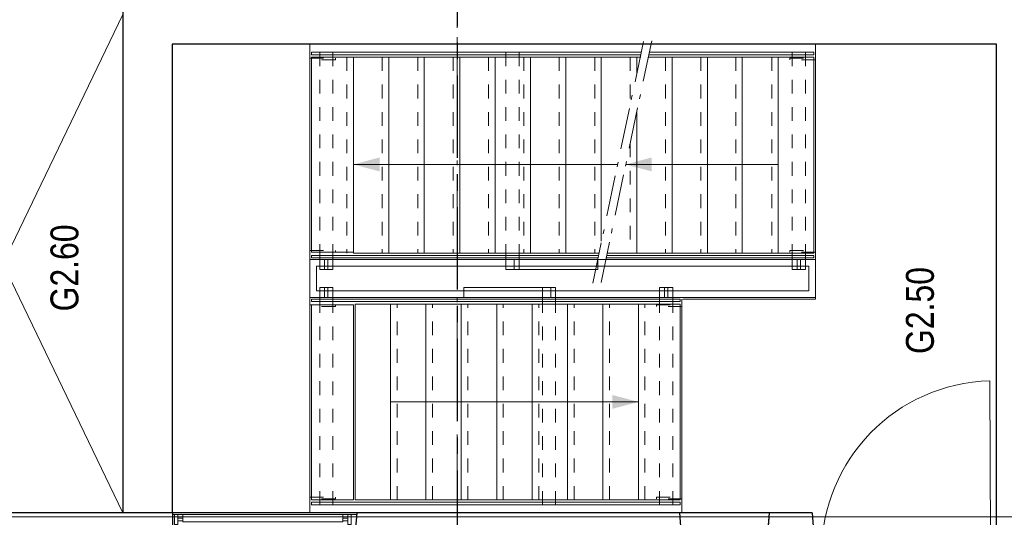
# Model space of a CAD drawing. Header units: millimetres. Extents: x -46954 to 169732, y -26853 to 94136.
# Tile 83 of 174: x -14965 to -8985, y 69185 to 72210. Entities that reach past the tile are written whole.
import ezdxf

# ---------------------------------------------------------------- set-up
doc = ezdxf.new("R2010")
doc.units = ezdxf.units.MM
doc.header["$LTSCALE"] = 400
for name, pattern in [('CENTER', [2, 1.25, -0.25, 0.25, -0.25]), ('STYLE_01', [0.416641, 0.208282, -0.208359]), ('STYLE_06', [1.041641, 0.625, -0.208282, 0.069427, -0.138931])]:
    doc.linetypes.add(name, pattern=pattern)
for name, color, linetype, lineweight in [('Binnenkozijnen', 140, 'Continuous', 15), ('Buitenkozijnen', 140, 'Continuous', 15), ('Lijn-afbreek', 140, 'STYLE_06', 15), ('mat-beton (ihwg)', 5, 'Continuous', 25), ('mat-naaldhout', 140, 'Continuous', 15), ('None', 7, 'Continuous', 9), ('Ruimtenummers', 5, 'Continuous', 25)]:
    doc.layers.add(name, color=color, linetype=linetype, lineweight=lineweight)
doc.layers.add('stramien', color=1, linetype='CENTER')
doc.styles.add('Arial Narrow', font='ARIALN.TTF', dxfattribs={"height": 222.25})

# ---------------------------------------------------------------- blocks, each defined once
blk = doc.blocks.new('*U746')
at = {"layer": 'None', "color": 8, "linetype": 'Continuous', "lineweight": 5}
for p, q in [((0, -3370), (3030, -1910)), ((0, -1910), (3030, -3370))]:
    blk.add_line(p, q, dxfattribs=at)
blk = doc.blocks.new('pantry g vleugel (2D)')
at = {"layer": 'None', "color": 7}
blk.add_blockref('*U746', (0, 0), dxfattribs=at)
blk = doc.blocks.new('*U755')
at = {"layer": 'Lijn-afbreek', "color": 43, "linetype": 'STYLE_01', "lineweight": 9}
blk.add_line((40461.1, 8705), (39271.1, 8705), dxfattribs=at)
at = {"layer": 'Lijn-afbreek', "color": 43, "linetype": 'Continuous', "lineweight": 9}
for p, q in [((40461.1, 8665), (39271.1, 8665)), ((39271.1, 8425), (39271.1, 8665)), ((40461.1, 8425), (40461.1, 8665))]:
    blk.add_line(p, q, dxfattribs=at)
blk = doc.blocks.new('*U756')
at = {"layer": 'Lijn-afbreek', "color": 43, "linetype": 'STYLE_01', "lineweight": 9}
blk.add_line((40461.1, 8275), (39271.1, 8275), dxfattribs=at)
at = {"layer": 'Lijn-afbreek', "color": 43, "linetype": 'Continuous', "lineweight": 9}
for p, q in [((40461.1, 8235), (39271.1, 8235)), ((39271.1, 7995), (39271.1, 8235)), ((40461.1, 7995), (40461.1, 8235))]:
    blk.add_line(p, q, dxfattribs=at)
blk = doc.blocks.new('*U757')
at = {"layer": 'Lijn-afbreek', "color": 43, "linetype": 'STYLE_01', "lineweight": 9}
blk.add_line((40461.1, 8490), (39271.1, 8490), dxfattribs=at)
at = {"layer": 'Lijn-afbreek', "color": 43, "linetype": 'Continuous', "lineweight": 9}
for p, q in [((40461.1, 8450), (39271.1, 8450)), ((39271.1, 8210), (39271.1, 8450)), ((40461.1, 8210), (40461.1, 8450))]:
    blk.add_line(p, q, dxfattribs=at)
blk = doc.blocks.new('*U758')
at = {"layer": 'Lijn-afbreek', "color": 43, "linetype": 'Continuous', "lineweight": 9}
for p, q in [((40461.1, 9135), (39275.8, 9135)), ((39275.8, 8880), (39275.8, 9135)), ((40461.1, 9135), (40461.1, 8880)), ((40461.1, 8880), (39275.8, 8880))]:
    blk.add_line(p, q, dxfattribs=at)
blk = doc.blocks.new('*U759')
at = {"layer": 'Lijn-afbreek', "color": 43, "linetype": 'STYLE_01', "lineweight": 9}
blk.add_line((40461.1, 8920), (39271.1, 8920), dxfattribs=at)
at = {"layer": 'Lijn-afbreek', "color": 43, "linetype": 'Continuous', "lineweight": 9}
for p, q in [((40461.1, 8880), (39271.1, 8880)), ((39271.1, 8640), (39271.1, 8880)), ((40461.1, 8640), (40461.1, 8880))]:
    blk.add_line(p, q, dxfattribs=at)
blk = doc.blocks.new('*U760')
at = {"layer": 'Lijn-afbreek', "color": 8, "linetype": 'STYLE_01', "lineweight": 5}
blk.add_line((40461.1, 8060), (39271.1, 8060), dxfattribs=at)
at = {"layer": 'Lijn-afbreek', "color": 8, "linetype": 'Continuous', "lineweight": 5}
for p, q in [((40461.1, 8020), (39271.1, 8020)), ((39271.1, 7780), (39271.1, 8020)), ((40461.1, 7780), (40461.1, 8020))]:
    blk.add_line(p, q, dxfattribs=at)
blk = doc.blocks.new('*U761')
at = {"layer": 'Lijn-afbreek', "color": 8, "linetype": 'STYLE_01', "lineweight": 5}
blk.add_line((40461.1, 7845), (39271.1, 7845), dxfattribs=at)
at = {"layer": 'Lijn-afbreek', "color": 8, "linetype": 'Continuous', "lineweight": 5}
for p, q in [((40461.1, 7805), (39271.1, 7805)), ((39271.1, 7565), (39271.1, 7805)), ((40461.1, 7565), (40461.1, 7805))]:
    blk.add_line(p, q, dxfattribs=at)
blk = doc.blocks.new('*U762')
at = {"layer": 'Lijn-afbreek', "color": 140, "linetype": 'STYLE_01', "lineweight": 15}
blk.add_line((40461.1, 6770), (39271.1, 6770), dxfattribs=at)
at = {"layer": 'Lijn-afbreek', "color": 140, "linetype": 'Continuous', "lineweight": 15}
for p, q in [((40461.1, 6730), (39271.1, 6730)), ((39271.1, 6490), (39271.1, 6730)), ((40461.1, 6490), (40461.1, 6730))]:
    blk.add_line(p, q, dxfattribs=at)
blk = doc.blocks.new('*U763')
at = {"layer": 'Lijn-afbreek', "color": 140, "linetype": 'STYLE_01', "lineweight": 15}
blk.add_line((40461.1, 6985), (39271.1, 6985), dxfattribs=at)
at = {"layer": 'Lijn-afbreek', "color": 140, "linetype": 'Continuous', "lineweight": 15}
for p, q in [((40461.1, 6945), (39271.1, 6945)), ((39271.1, 6705), (39271.1, 6945)), ((40461.1, 6705), (40461.1, 6945))]:
    blk.add_line(p, q, dxfattribs=at)
blk = doc.blocks.new('*U764')
at = {"layer": 'Lijn-afbreek', "color": 43, "linetype": 'STYLE_01', "lineweight": 9}
blk.add_line((40461.1, 6558.5), (39271.1, 6558.5), dxfattribs=at)
at = {"layer": 'Lijn-afbreek', "color": 43, "linetype": 'Continuous', "lineweight": 9}
for p, q in [((40461.1, 6518.5), (39271.1, 6518.5)), ((39271.1, 6278.5), (39271.1, 6518.5)), ((40461.1, 6278.5), (40461.1, 6518.5))]:
    blk.add_line(p, q, dxfattribs=at)
blk = doc.blocks.new('*U765')
at = {"layer": 'Lijn-afbreek', "color": 43, "linetype": 'STYLE_01', "lineweight": 9}
blk.add_line((40461.1, 6340), (39271.1, 6340), dxfattribs=at)
at = {"layer": 'Lijn-afbreek', "color": 43, "linetype": 'Continuous', "lineweight": 9}
for p, q in [((39271.1, 6085), (39271.1, 6325)), ((40461.1, 6300), (39271.1, 6300)), ((40461.1, 6085), (40461.1, 6325)), ((40461.1, 6085), (39271.1, 6085))]:
    blk.add_line(p, q, dxfattribs=at)
blk = doc.blocks.new('*U766')
at = {"layer": 'Lijn-afbreek', "color": 8, "linetype": 'Continuous', "lineweight": 5}
for p, q in [((39809.4, 7276.1), (39809.4, 8880)), ((40461.1, 7590), (39271.1, 7590)), ((39271.1, 7390.1), (39271.1, 7590)), ((40461.1, 7375), (39342.2, 7375)), ((39271.1, 7135), (39271.1, 7340.9)), ((39809.4, 6300), (39809.4, 7226.9)), ((40461.1, 7160), (40357.5, 7160))]:
    blk.add_line(p, q, dxfattribs=at)
at = {"layer": 'Lijn-afbreek', "color": 8, "linetype": 'STYLE_01', "lineweight": 5}
for p, q in [((40461.1, 7630), (39271.1, 7630)), ((40461.1, 7415), (39271.1, 7415)), ((40461.1, 7200), (40168.6, 7200))]:
    blk.add_line(p, q, dxfattribs=at)
at = {"layer": 'Lijn-afbreek', "color": 43, "linetype": 'Continuous', "lineweight": 9}
for p, q in [((40461.1, 7350), (40461.1, 7590)), ((40461.1, 7135), (40461.1, 7375)), ((39271.1, 6920), (39271.1, 7160)), ((40461.1, 7138.1), (40461.1, 7160))]:
    blk.add_line(p, q, dxfattribs=at)
at = {"layer": 'Lijn-afbreek', "color": 140, "linetype": 'STYLE_01', "lineweight": 15}
blk.add_line((39936.7, 7200), (39271.1, 7200), dxfattribs=at)
at = {"layer": 'Lijn-afbreek', "color": 140, "linetype": 'Continuous', "lineweight": 15}
for p, q in [((40125.6, 7160), (39271.1, 7160)), ((40461.1, 6920), (40461.1, 7088.9))]:
    blk.add_line(p, q, dxfattribs=at)
at = {"layer": 'Lijn-afbreek', "color": 8, "lineweight": 5}
for points in [[(39809.4, 8880), (39852, 8721.3), (39766.9, 8721.3)], [(39809.4, 7226.9), (39852, 7068.2), (39766.9, 7068.2)]]:
    blk.add_solid(points, dxfattribs=at)
at = {"layer": 'None', "color": 7}
for name in ['*U758', '*U759', '*U755', '*U757', '*U756', '*U760', '*U761', '*U763', '*U762', '*U764', '*U765']:
    blk.add_blockref(name, (0, 0), dxfattribs=at)
blk = doc.blocks.new('*U767')
at = {"layer": 'Lijn-afbreek', "color": 43, "linetype": 'Continuous', "lineweight": 9}
for p, q in [((37771.1, 9135), (38956.4, 9135)), ((37771.1, 9135), (37771.1, 8880)), ((38956.4, 8880), (38956.4, 9135)), ((37771.1, 8880), (38956.4, 8880))]:
    blk.add_line(p, q, dxfattribs=at)
blk = doc.blocks.new('*U768')
at = {"layer": 'Lijn-afbreek', "color": 43, "linetype": 'Continuous', "lineweight": 9}
for p, q in [((37771.1, 8655), (37771.1, 8415)), ((37771.1, 8655), (38961.1, 8655)), ((38961.1, 8655), (38961.1, 8415)), ((37771.1, 8440), (38961.1, 8440))]:
    blk.add_line(p, q, dxfattribs=at)
at = {"layer": 'Lijn-afbreek', "color": 43, "linetype": 'STYLE_01', "lineweight": 9}
blk.add_line((37771.1, 8400), (38961.1, 8400), dxfattribs=at)
blk = doc.blocks.new('*U769')
at = {"layer": 'Lijn-afbreek', "color": 43, "linetype": 'Continuous', "lineweight": 9}
for p, q in [((37771.1, 8440), (37771.1, 8200)), ((37771.1, 8440), (38961.1, 8440)), ((38961.1, 8440), (38961.1, 8200)), ((37771.1, 8225), (38961.1, 8225))]:
    blk.add_line(p, q, dxfattribs=at)
at = {"layer": 'Lijn-afbreek', "color": 43, "linetype": 'STYLE_01', "lineweight": 9}
blk.add_line((37771.1, 8185), (38961.1, 8185), dxfattribs=at)
blk = doc.blocks.new('*U770')
at = {"layer": 'Lijn-afbreek', "color": 43, "linetype": 'Continuous', "lineweight": 9}
for p, q in [((37771.1, 8225), (37771.1, 7985)), ((37771.1, 8225), (38961.1, 8225)), ((38961.1, 8225), (38961.1, 7985)), ((37771.1, 8010), (38961.1, 8010))]:
    blk.add_line(p, q, dxfattribs=at)
at = {"layer": 'Lijn-afbreek', "color": 43, "linetype": 'STYLE_01', "lineweight": 9}
blk.add_line((37771.1, 7970), (38961.1, 7970), dxfattribs=at)
blk = doc.blocks.new('*U771')
at = {"layer": 'Lijn-afbreek', "color": 43, "linetype": 'Continuous', "lineweight": 9}
for p, q in [((37771.1, 8010), (37771.1, 7770)), ((37771.1, 8010), (38961.1, 8010)), ((38961.1, 8010), (38961.1, 7770)), ((37771.1, 7795), (38961.1, 7795))]:
    blk.add_line(p, q, dxfattribs=at)
at = {"layer": 'Lijn-afbreek', "color": 43, "linetype": 'STYLE_01', "lineweight": 9}
blk.add_line((37771.1, 7755), (38961.1, 7755), dxfattribs=at)
blk = doc.blocks.new('*U772')
at = {"layer": 'Lijn-afbreek', "color": 43, "linetype": 'Continuous', "lineweight": 9}
for p, q in [((37771.1, 7795), (37771.1, 7555)), ((37771.1, 7795), (38961.1, 7795)), ((38961.1, 7795), (38961.1, 7555)), ((37771.1, 7580), (38961.1, 7580))]:
    blk.add_line(p, q, dxfattribs=at)
at = {"layer": 'Lijn-afbreek', "color": 43, "linetype": 'STYLE_01', "lineweight": 9}
blk.add_line((37771.1, 7540), (38961.1, 7540), dxfattribs=at)
blk = doc.blocks.new('*U773')
at = {"layer": 'Lijn-afbreek', "color": 43, "linetype": 'Continuous', "lineweight": 9}
for p, q in [((37771.1, 7580), (37771.1, 7340)), ((37771.1, 7580), (38961.1, 7580)), ((38961.1, 7580), (38961.1, 7340)), ((37771.1, 7365), (38961.1, 7365))]:
    blk.add_line(p, q, dxfattribs=at)
at = {"layer": 'Lijn-afbreek', "color": 43, "linetype": 'STYLE_01', "lineweight": 9}
blk.add_line((37771.1, 7325), (38961.1, 7325), dxfattribs=at)
blk = doc.blocks.new('*U774')
at = {"layer": 'Lijn-afbreek', "color": 43, "linetype": 'Continuous', "lineweight": 9}
for p, q in [((37771.1, 7365), (37771.1, 7125)), ((37771.1, 7365), (38961.1, 7365)), ((38961.1, 7365), (38961.1, 7125)), ((37771.1, 7150), (38961.1, 7150))]:
    blk.add_line(p, q, dxfattribs=at)
at = {"layer": 'Lijn-afbreek', "color": 43, "linetype": 'STYLE_01', "lineweight": 9}
blk.add_line((37771.1, 7110), (38961.1, 7110), dxfattribs=at)
blk = doc.blocks.new('*U775')
at = {"layer": 'Lijn-afbreek', "color": 43, "linetype": 'Continuous', "lineweight": 9}
for p, q in [((37771.1, 8870), (37771.1, 8630)), ((37771.1, 8870), (38961.1, 8870)), ((38961.1, 8870), (38961.1, 8630)), ((37771.1, 8655), (38961.1, 8655))]:
    blk.add_line(p, q, dxfattribs=at)
at = {"layer": 'Lijn-afbreek', "color": 43, "linetype": 'STYLE_01', "lineweight": 9}
blk.add_line((37771.1, 8615), (38961.1, 8615), dxfattribs=at)
blk = doc.blocks.new('*U776')
at = {"layer": 'Lijn-afbreek', "color": 8, "linetype": 'Continuous', "lineweight": 5}
blk.add_line((38366.1, 8655), (38366.1, 7150), dxfattribs=at)
at = {"layer": 'Lijn-afbreek', "color": 8, "lineweight": 5}
blk.add_solid([(38366.1, 7150), (38323.6, 7308.8), (38408.6, 7308.8)], dxfattribs=at)
at = {"layer": 'None', "color": 43, "linetype": 'Continuous', "lineweight": 9}
blk.add_lwpolyline([(37771.1, 7150), (38961.1, 7150), (38961.1, 6895), (37771.1, 6895)], close=True, dxfattribs=at)
at = {"layer": 'None', "color": 7}
for name in ['*U767', '*U775', '*U768', '*U769', '*U770', '*U771', '*U772', '*U773', '*U774']:
    blk.add_blockref(name, (0, 0), dxfattribs=at)
blk = doc.blocks.new('*U777')
at = {"layer": 'Lijn-afbreek', "color": 43, "linetype": 'Continuous', "lineweight": 9}
for points in [[(37756.1, 6895), (37741.1, 6895), (37741.1, 9135), (37756.1, 9135)], [(38991.1, 6895), (38976.1, 6895), (38976.1, 9135), (38991.1, 9135)]]:
    blk.add_lwpolyline(points, close=True, dxfattribs=at)
for points in [[(39256.1, 7393.1), (39256.1, 9135), (39241.1, 9135), (39241.1, 7396.1)], [(40491.1, 7132.1), (40491.1, 9135), (40476.1, 9135), (40476.1, 7135.1)], [(39256.1, 7343.9), (39256.1, 6085), (39241.1, 6085), (39241.1, 7346.9)], [(40491.1, 7082.9), (40491.1, 6085), (40476.1, 6085), (40476.1, 7085.9)]]:
    blk.add_lwpolyline(points, dxfattribs=at)
at = {"layer": 'None', "color": 43, "linetype": 'Continuous', "lineweight": 9}
for p, q in [((38991.1, 6885), (37691.1, 6885)), ((38991.1, 6075), (38991.1, 6880)), ((38991.1, 6075), (40541.1, 6075))]:
    blk.add_line(p, q, dxfattribs=at)
at = {"layer": 'None', "color": 140, "linetype": 'Continuous', "lineweight": 15}
blk.add_lwpolyline([(40541.1, 9145), (40541.1, 9980), (37691.1, 9980), (37691.1, 9145)], close=True, dxfattribs=at)
at = {"layer": 'None', "color": 7}
for name in ['*U776', '*U766']:
    blk.add_blockref(name, (0, 0), dxfattribs=at)
blk = doc.blocks.new('*U778')
at = {"layer": 'Lijn-afbreek', "color": 43, "linetype": 'STYLE_01', "lineweight": 9}
for points in [[(37741.1, 9005), (38991.1, 9005), (38991.1, 9085), (37741.1, 9085)], [(40491.1, 7954.7), (39241.1, 7954.7), (39241.1, 7874.7), (40491.1, 7874.7)], [(37741.1, 7652.4), (38991.1, 7652.4), (38991.1, 7732.4), (37741.1, 7732.4)], [(37741.1, 6940.7), (38991.1, 6940.7), (38991.1, 7020.7), (37741.1, 7020.7)], [(40491.1, 6215), (39241.1, 6215), (39241.1, 6135), (40491.1, 6135)]]:
    blk.add_lwpolyline(points, close=True, dxfattribs=at)
at = {"layer": 'Lijn-afbreek', "color": 43, "linetype": 'Continuous', "lineweight": 9}
for points in [[(39061.1, 9005), (38991.1, 9005), (38991.1, 9085), (39061.1, 9085)], [(39171.1, 9035), (39231.1, 9035), (39231.1, 9055), (39171.1, 9055)], [(39171.1, 7954.7), (39241.1, 7954.7), (39241.1, 7874.7), (39171.1, 7874.7)], [(39171.1, 7396.4), (39231.1, 7396.4), (39231.1, 7904.7), (39171.1, 7904.7)], [(39061.1, 7652.4), (38991.1, 7652.4), (38991.1, 7732.4), (39061.1, 7732.4)], [(39061.1, 6940.7), (38991.1, 6940.7), (38991.1, 7020.7), (39061.1, 7020.7)], [(39171.1, 6215), (39241.1, 6215), (39241.1, 6135), (39171.1, 6135)]]:
    blk.add_lwpolyline(points, close=True, dxfattribs=at)
at = {"layer": 'Lijn-afbreek', "color": 140, "linetype": 'Continuous', "lineweight": 15}
for points in [[(39061.1, 9035), (39001.1, 9035), (39001.1, 9055), (39061.1, 9055)], [(39061.1, 7682.4), (39001.1, 7682.4), (39001.1, 8209.4), (39061.1, 8209.4)], [(39061.1, 6970.7), (39001.1, 6970.7), (39001.1, 6990.7), (39061.1, 6990.7)], [(39171.1, 6185), (39231.1, 6185), (39231.1, 6165), (39171.1, 6165)]]:
    blk.add_lwpolyline(points, close=True, dxfattribs=at)
at = {"layer": 'Lijn-afbreek', "color": 8, "linetype": 'Continuous', "lineweight": 5}
blk.add_lwpolyline([(39171.1, 9005), (39241.1, 9005), (39241.1, 9085), (39171.1, 9085)], close=True, dxfattribs=at)
at = {"layer": 'Lijn-afbreek', "color": 8, "linetype": 'STYLE_01', "lineweight": 5}
blk.add_lwpolyline([(40491.1, 9005), (39241.1, 9005), (39241.1, 9085), (40491.1, 9085)], close=True, dxfattribs=at)
at = {"layer": 'None', "color": 140, "linetype": 'Continuous', "lineweight": 15}
for p, q in [((39001.1, 6965.7), (39001.1, 9145)), ((39001.1, 9145), (39231.1, 9145)), ((39041.1, 6965.7), (39041.1, 9105)), ((39041.1, 9105), (39191.1, 9105)), ((39191.1, 7370), (39191.1, 6115)), ((39231.1, 7370), (39231.1, 6075)), ((39001.1, 6075), (39001.1, 6965.7)), ((39041.1, 6115), (39041.1, 6965.7)), ((39191.1, 6115), (39041.1, 6115)), ((39231.1, 6075), (39001.1, 6075))]:
    blk.add_line(p, q, dxfattribs=at)
at = {"layer": 'None', "color": 43, "linetype": 'Continuous', "lineweight": 9}
for p, q in [((39191.1, 9105), (39191.1, 7370)), ((39231.1, 9145), (39231.1, 7370))]:
    blk.add_line(p, q, dxfattribs=at)
at = {"layer": 'None', "color": 43, "linetype": 'STYLE_01', "lineweight": 9}
for points in [[(37776.1, 9145), (37786.1, 9145), (37786.1, 8989.8), (37776.1, 8989.8)], [(38946.1, 9145), (38956.1, 9145), (38956.1, 8989.8), (38946.1, 8989.8)], [(39276.1, 9145), (39286.1, 9145), (39286.1, 8989.8), (39276.1, 8989.8)], [(40446.1, 9145), (40456.1, 9145), (40456.1, 8989.8), (40446.1, 8989.8)], [(37776.1, 7039.1), (37786.1, 7039.1), (37786.1, 6885), (37776.1, 6885)], [(38946.1, 7039.1), (38956.1, 7039.1), (38956.1, 6885), (38946.1, 6885)], [(39276.1, 6230.2), (39286.1, 6230.2), (39286.1, 6075), (39276.1, 6075)], [(40446.1, 6230.2), (40456.1, 6230.2), (40456.1, 6075), (40446.1, 6075)]]:
    blk.add_lwpolyline(points, close=True, dxfattribs=at)
blk = doc.blocks.new('*U779')
at = {"layer": 'Lijn-afbreek', "lineweight": 15}
for p, q in [((40556.5, 7119), (39085.6, 7427)), ((40561, 7069), (39090.1, 7377))]:
    blk.add_line(p, q, dxfattribs=at)
blk = doc.blocks.new('*U780')
at = {"layer": 'None', "color": 7}
for name in ['*U777', '*U778', '*U779']:
    blk.add_blockref(name, (0, 0), dxfattribs=at)
blk = doc.blocks.new('1200 pui trappenhuis recht')
at = {"layer": 'Buitenkozijnen', "color": 92, "linetype": 'Continuous', "lineweight": 25}
for p, q in [((77.7, 450), (77.7, 200)), ((1197.7, 450), (1177.7, 200))]:
    blk.add_line(p, q, dxfattribs=at)
at = {"layer": 'Buitenkozijnen', "color": 43, "linetype": 'Continuous', "lineweight": 9}
blk.add_lwpolyline([(1217.7, 37), (1217.7, 0), (37.7, 0), (37.7, 37), (25.7, 37), (25.7, 200), (77.7, 200), (77.7, 450), (1197.7, 450), (1177.7, 200), (1229.7, 200), (1229.7, 37)], close=True, dxfattribs=at)
at = {"layer": 'mat-beton (ihwg)', "color": 8, "lineweight": 5}
for p, q in [((77.7, 440), (1196.9, 440)), ((77.7, 200), (1177.7, 200))]:
    blk.add_line(p, q, dxfattribs=at)
at = {"layer": 'None', "color": 8, "linetype": 'Continuous', "lineweight": 5}
blk.add_line((75.7, 195), (1179.7, 195), dxfattribs=at)
at = {"layer": 'None', "color": 43, "linetype": 'Continuous', "lineweight": 9}
for points in [[(111.3, 440), (91.3, 440), (91.3, 380), (111.3, 380)], [(1114.1, 440), (1114.1, 395), (141.3, 395), (141.3, 440)], [(1144.1, 440), (1164.1, 440), (1164.1, 380), (1144.1, 380)]]:
    blk.add_lwpolyline(points, close=True, dxfattribs=at)
at = {"layer": 'None', "color": 8, "linetype": 'Continuous', "lineweight": 5}
for points in [[(111.3, 417.5), (141.3, 417.5), (141.3, 402.8), (111.3, 402.8)], [(1144.1, 417.5), (1114.1, 417.5), (1114.1, 402.8), (1144.1, 402.8)]]:
    blk.add_lwpolyline(points, close=True, dxfattribs=at)
at = {"layer": 'None', "color": 92, "linetype": 'Continuous', "lineweight": 25}
for points in [[(25.7, 195), (75.7, 195), (75.7, 34), (61, 34), (61, 0), (44.6, 0), (44.6, 43.5), (25.7, 43.5)], [(1229.7, 195), (1179.7, 195), (1179.7, 34), (1194.3, 34), (1194.3, 0), (1210.8, 0), (1210.8, 43.5), (1229.7, 43.5)]]:
    blk.add_lwpolyline(points, close=True, dxfattribs=at)
at = {"layer": 'None', "color": 140, "linetype": 'Continuous', "lineweight": 15}
blk.add_lwpolyline([(61, 34), (1194.3, 34), (1194.3, 0), (61, 0)], close=True, dxfattribs=at)
blk = doc.blocks.new('*U1129')
at = {"layer": 'Buitenkozijnen', "color": 92, "linetype": 'Continuous', "lineweight": 25}
for p, q in [((37691.1, 6900), (37441.1, 6880)), ((37691.1, 6355), (37441.1, 6375))]:
    blk.add_line(p, q, dxfattribs=at)
at = {"layer": 'Buitenkozijnen', "color": 43, "linetype": 'Continuous', "lineweight": 9}
blk.add_lwpolyline([(37291.1, 6367.5), (37291.1, 6420), (37241.1, 6420), (37241.1, 6835), (37291.1, 6835), (37291.1, 6887.5), (37441.1, 6887.5), (37441.1, 6880), (37691.1, 6900), (37691.1, 6355), (37441.1, 6375), (37441.1, 6367.5)], close=True, dxfattribs=at)
at = {"layer": 'None', "color": 8, "linetype": 'Continuous', "lineweight": 5}
blk.add_line((37431.1, 6815.8), (37431.1, 6439.3), dxfattribs=at)
at = {"layer": 'None', "color": 92, "linetype": 'Continuous', "lineweight": 25}
for points in [[(37421.1, 6886.8), (37421.1, 6847.8), (37399.4, 6847.8), (37399.4, 6866.8), (37356.1, 6866.8), (37356.1, 6821), (37241.1, 6821), (37241.1, 6825), (37347.1, 6825), (37347.1, 6886.8), (37366.1, 6886.8), (37366.1, 6886.8)], [(37421.1, 6368.3), (37421.1, 6407.3), (37399.4, 6407.3), (37399.4, 6388.3), (37356.1, 6388.3), (37356.1, 6434), (37241.1, 6434), (37241.1, 6430), (37347.1, 6430), (37347.1, 6368.3), (37366.1, 6368.3), (37366.1, 6368.3)]]:
    blk.add_lwpolyline(points, close=True, dxfattribs=at)
for points in [[(37421.1, 6865.8), (37431.1, 6865.8), (37431.1, 6815.8), (37371.1, 6815.8), (37371.1, 6840.9), (37389.2, 6840.9), (37389.2, 6847.8), (37416.4, 6847.8)], [(37421.1, 6389.3), (37431.1, 6389.3), (37431.1, 6439.3), (37371.1, 6439.3), (37371.1, 6414.1), (37389.2, 6414.1), (37389.2, 6407.3), (37416.4, 6407.3)]]:
    blk.add_lwpolyline(points, dxfattribs=at)
at = {"layer": 'None', "color": 140, "linetype": 'Continuous', "lineweight": 15}
blk.add_lwpolyline([(37406.9, 6827.5), (37406.9, 6427.5), (37380.5, 6427.5), (37380.5, 6827.5)], close=True, dxfattribs=at)
blk = doc.blocks.new('*U1130')
at = {"layer": 'Binnenkozijnen', "color": 92, "linetype": 'Continuous', "lineweight": 25}
for points in [[(37434.6, 5972.1), (37435.1, 5972.1), (37435.1, 6037), (37431.4, 6037), (37431.4, 6022.1), (37382.6, 6022.1), (37382.6, 6012.1), (37375.1, 6012.1), (37375.1, 5952.1), (37378.6, 5952.1), (37378.6, 5972.1), (37392.6, 5972.1)], [(37434.6, 5078), (37435.1, 5078), (37435.1, 5013), (37431.4, 5013), (37431.4, 5028), (37382.6, 5028), (37382.6, 5038), (37375.1, 5038), (37375.1, 5098), (37378.6, 5098), (37378.6, 5078), (37392.6, 5078)]]:
    blk.add_lwpolyline(points, dxfattribs=at)
for points in [[(37392.6, 5972.1), (37434.6, 5972.1), (37434.6, 5952.1), (37392.6, 5952.1)], [(37392.6, 5098), (37434.6, 5098), (37434.6, 5078), (37392.6, 5078)]]:
    blk.add_lwpolyline(points, close=True, dxfattribs=at)
at = {"layer": 'None', "color": 8, "linetype": 'Continuous', "lineweight": 5}
blk.add_line((37434.6, 5952.1), (37434.6, 5098), dxfattribs=at)
at = {"layer": 'None', "color": 43, "linetype": 'Continuous', "lineweight": 9}
blk.add_line((37434.6, 5010.6), (38493.8, 5015.9), dxfattribs=at)
at = {"layer": 'None', "color": 92, "linetype": 'Continuous', "lineweight": 25}
for points in [[(37435.1, 6081.1), (37435.1, 6041.1), (37427.6, 6042.1), (37427.6, 6032.1), (37378.6, 6032.1), (37378.6, 6016.1), (37241.1, 6016.1), (37241.1, 6020.1), (37371.1, 6020.1), (37371.1, 6066.1), (37371.1, 6066.1), (37371.1, 6082.1)], [(37435.1, 4969), (37435.1, 5009), (37427.6, 5008), (37427.6, 5018), (37378.6, 5018), (37378.6, 5034), (37241.1, 5034), (37241.1, 5030), (37371.1, 5030), (37371.1, 4984), (37371.1, 4984), (37371.1, 4968)]]:
    blk.add_lwpolyline(points, close=True, dxfattribs=at)
at = {"layer": 'None', "color": 140, "linetype": 'Continuous', "lineweight": 15}
blk.add_lwpolyline([(37388.1, 5094.7), (37388.1, 5952.9), (37375.1, 5952.9), (37375.1, 6012.1), (37367.1, 6012.1), (37367.1, 5038), (37375.1, 5038), (37375.1, 5094.7)], close=True, dxfattribs=at)
at = {"layer": 'None', "color": 43, "linetype": 'Continuous', "lineweight": 9}
blk.add_arc((37446.1, 4989), 1048.1, 1.47028, 90, dxfattribs=at)
blk = doc.blocks.new('*U1131')
at = {"layer": 'mat-naaldhout', "color": 92, "lineweight": 25}
blk.add_line((37691.1, 6095), (37441.1, 6075), dxfattribs=at)
at = {"layer": 'Binnenkozijnen', "color": 7}
blk.add_blockref('*U1129', (0, 0), dxfattribs=at)
at = {"layer": 'None', "color": 7}
blk.add_blockref('*U1130', (0, 0), dxfattribs=at)

msp = doc.modelspace()

# ---------------------------------------------------------------- linework, layer by layer
at = {"linetype": 'Continuous', "lineweight": 0}
msp.add_lwpolyline([(-7067.68235, 69188.4057), (-7067.68235, 74197.93624), (-17753.27089, 74197.93624), (-17753.27089, 69188.4057)], close=True, dxfattribs=at)
at = {"layer": 'mat-beton (ihwg)', "color": 92, "lineweight": 25}
for p, q in [((-14337.73342, 72361.61338), (-14337.73342, 69211.61338)), ((-14037.73342, 72061.61338), (-14037.73342, 69211.61338)), ((-9032.73324, 72061.61338), (-14037.73342, 72061.61338)), ((-9032.73324, 68961.61338), (-9032.73324, 72061.61338))]:
    msp.add_line(p, q, dxfattribs=at)
at = {"layer": 'mat-beton (ihwg)', "lineweight": 25}
msp.add_line((-10152.73323, 69211.61338), (-36157.71633, 69211.61338), dxfattribs=at)
at = {"layer": 'None', "color": 43, "linetype": 'STYLE_06', "lineweight": 9}
msp.add_line((-12307.73324, 86270.47274), (-12307.73324, 67562.50274), dxfattribs=at)
msp.add_line((-12307.73324, 86270.47274), (-12307.73324, 67562.50274), dxfattribs=at)
at = {"layer": 'stramien'}
msp.add_line((-12307.73324, 86270.47274), (-12307.73324, 67562.50274), dxfattribs=at)

# ---------------------------------------------------------------- block references
at = {"layer": 'Binnenkozijnen', "color": 7}
msp.add_blockref('1200 pui trappenhuis recht', (-14115.40039, 68761.61694), dxfattribs=at)
at = {"layer": 'None', "color": 7, "rotation": 90}
for name, p in [('pantry g vleugel (2D)', (-17707.73324, 69211.61338)), ('*U780', (-4057.73324, 31520.51338)), ('*U1131', (-4057.73324, 31520.51338))]:
    msp.add_blockref(name, p, dxfattribs=at)

# ---------------------------------------------------------------- texts
at = {"layer": 'Ruimtenummers', "char_height": 169.333333, "attachment_point": 1, "rotation": 90, "style": 'Arial Narrow'}
for s, insert in [('G2.60', (-14777.53457, 70436.66963)), ('G2.50', (-9582.4999, 70177.86522))]:
    msp.add_mtext(s, dxfattribs=dict(at, insert=insert))

doc.saveas('drawing.dxf')
